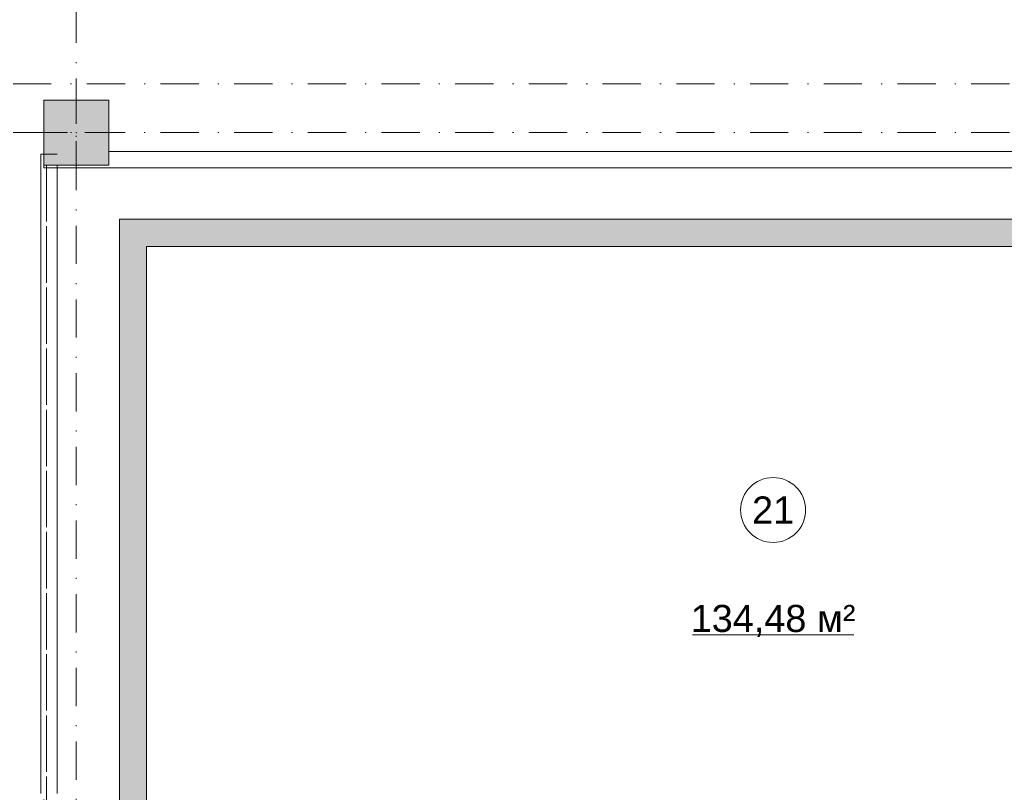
# Model space of a CAD drawing. Header units: millimetres. Extents: x 0 to 1184, y 0 to 836.
# Tile 175 of 241: x 976 to 1067, y 389 to 460. Entities that reach past the tile are written whole.
import ezdxf
from ezdxf.xclip import XClip

# ---------------------------------------------------------------- set-up
doc = ezdxf.new("R2010")
doc.units = ezdxf.units.MM
doc.header["$MEASUREMENT"] = 0
doc.header["$XCLIPFRAME"] = 0
doc.linetypes.add('Штриховая', pattern=[5.644444, 2.822222, -2.822222])
doc.linetypes.add('Штрихпунктирная', pattern=[6.702778, 3.527778, -1.763889, 0, -1.411111])
for name, color, linetype in [('Конструктив - Колонны', 7, 'Continuous'), ('Конструктив - стены бассейнов жб нов', 7, 'Continuous'), ('Элемент Модели - Зона', 7, 'Continuous'), ('Элемент Модели - Оси', 7, 'Continuous')]:
    doc.layers.add(name, color=color, linetype=linetype)
doc.styles.add('СГЕНЕРИР_СТИЛЬ_3', font='txt')

# ---------------------------------------------------------------- blocks, each defined once
blk = doc.blocks.new('Чертеж_4_4', base_point=(-278.479, 89.564))
at = {"layer": 'Конструктив - Колонны', "linetype": 'Continuous', "lineweight": 0, "true_color": 0x000000}
blk.add_hatch(color=18, dxfattribs=at).paths.add_polyline_path([(978.521, 446.564), (984.521, 446.564), (984.521, 452.564), (978.521, 452.564)])
at = {"layer": 'Конструктив - стены бассейнов жб нов', "linetype": 'Continuous', "lineweight": 0, "true_color": 0x000000}
for points in [[(988.021, 439.064), (985.521, 441.564), (985.521, 439.064)], [(988.021, 441.564), (985.521, 441.564), (988.021, 439.064)], [(988.021, 439.064), (1124.271, 439.064), (1124.271, 441.564), (988.021, 441.564)], [(988.021, 373.564), (988.021, 439.064), (985.521, 439.064), (985.521, 373.564)]]:
    blk.add_hatch(color=18, dxfattribs=at).paths.add_polyline_path(points)
at = {"layer": 'Конструктив - Колонны', "color": 251, "linetype": 'Continuous', "lineweight": 5, "true_color": 0x575757}
for p, q in [((981.521, 450.364), (981.521, 453.364)), ((980.721, 449.564), (977.721, 449.564)), ((982.321, 449.564), (985.321, 449.564)), ((981.521, 448.764), (981.521, 445.764))]:
    blk.add_line(p, q, dxfattribs=at)
at = {"layer": 'Конструктив - Колонны', "color": 251, "linetype": 'Continuous', "lineweight": 15, "true_color": 0x575757, "flags": 128}
blk.add_lwpolyline([(978.521, 446.564), (984.521, 446.564), (984.521, 452.564), (978.521, 452.564)], close=True, dxfattribs=at)
at = {"layer": 'Конструктив - Колонны', "color": 251, "linetype": 'Continuous', "lineweight": 5, "true_color": 0x575757}
blk.add_point((981.521, 449.564), dxfattribs=at)
at = {"layer": 'Конструктив - стены бассейнов жб нов', "color": 251, "linetype": 'Continuous', "lineweight": 15, "true_color": 0x575757, "flags": 128}
for points in [[(978.271, 447.564), (978.271, 388.564)], [(978.271, 447.564), (978.396, 447.564)], [(978.396, 447.564), (978.521, 447.564)], [(978.521, 447.564), (979.521, 447.564)], [(979.521, 447.564), (979.646, 447.564)], [(979.646, 447.564), (979.771, 447.564)], [(1068.521, 447.814), (984.521, 447.814)], [(978.521, 446.564), (978.521, 446.439)], [(978.521, 446.439), (978.521, 446.314)], [(978.521, 446.314), (1131.651, 446.314)], [(979.771, 388.564), (979.771, 446.564)]]:
    blk.add_lwpolyline(points, dxfattribs=at)
at = {"layer": 'Конструктив - стены бассейнов жб нов', "color": 251, "linetype": 'Continuous', "lineweight": 20, "true_color": 0x575757, "flags": 128}
for points in [[(985.521, 441.564), (985.521, 439.064)], [(1124.271, 441.564), (985.521, 441.564)], [(985.521, 439.064), (985.521, 371.064)], [(988.021, 439.064), (1124.271, 439.064)], [(988.021, 373.564), (988.021, 439.064)]]:
    blk.add_lwpolyline(points, dxfattribs=at)
at = {"layer": 'Элемент Модели - Зона', "color": 7, "linetype": 'Continuous', "lineweight": 15}
blk.add_line((1038.398, 403.191), (1053.3, 403.191), dxfattribs=at)
at = {"layer": 'Элемент Модели - Зона', "color": 7, "linetype": 'Штриховая', "lineweight": 15, "flags": 128}
for points in [[(930.021, 272.656), (930.021, 272.565), (945.621, 272.565), (945.621, 272.765), (978.771, 272.765), (978.771, 330.564), (978.521, 330.564), (978.521, 345.564), (978.771, 345.564), (978.771, 352.064), (978.021, 352.064), (978.021, 367.064), (978.771, 367.064), (978.771, 373.564), (978.521, 373.564), (978.521, 388.564), (978.771, 388.564), (978.771, 446.564), (978.521, 446.564), (978.521, 452.564), (984.521, 452.564), (984.521, 447.814), (1068.521, 447.814), (1068.521, 452.564), (1074.521, 452.564), (1074.521, 447.814), (1131.771, 447.814), (1131.771, 539.564), (1105.328, 539.564), (1074.521, 539.564), (1074.521, 536.564), (1068.521, 536.564), (1068.521, 539.564), (984.521, 539.564), (984.521, 536.564), (978.521, 536.564), (978.521, 539.564), (948.485, 539.564), (948.485, 517.087), (964.846, 517.087), (964.846, 485.345), (948.485, 485.345), (948.485, 461.615), (930.021, 461.615)], [(978.771, 446.564), (978.771, 367.064), (985.021, 367.064), (985.021, 359.564), (1131.771, 359.564), (1131.771, 447.814), (984.521, 447.814), (984.521, 446.564)]]:
    blk.add_lwpolyline(points, close=True, dxfattribs=at)
at = {"layer": 'Элемент Модели - Зона', "color": 7, "linetype": 'Continuous', "lineweight": 15, "flags": 128}
blk.add_lwpolyline([(1048.849, 414.727, 1), (1042.849, 414.727, 1)], format="xyb", close=True, dxfattribs=at)
at = {"layer": 'Элемент Модели - Оси', "color": 7, "linetype": 'Штрихпунктирная', "lineweight": 15}
for p, q in [((981.521, 828.727), (981.521, 151.766)), ((57.32, 454.064), (1181.052, 454.064)), ((57.32, 449.564), (1181.052, 449.564))]:
    blk.add_line(p, q, dxfattribs=at)
at = {"layer": 'Элемент Модели - Зона', "color": 7, "linetype": 'Continuous', "lineweight": 15, "char_height": 2.5, "attachment_point": 5, "style": 'СГЕНЕРИР_СТИЛЬ_3'}
for s, insert in [('\\A1;{\\pqc;\\fArial|b0|i0|c204|p38;21}', (1045.849, 414.727)), ('\\A1;{\\pqc;\\fArial|b0|i0|c204|p38;134,48 м²}', (1045.849, 404.484))]:
    blk.add_mtext(s, dxfattribs=dict(at, insert=insert))

msp = doc.modelspace()

# ---------------------------------------------------------------- block references
at = {"color": 161, "linetype": 'Continuous', "lineweight": 40, "true_color": 0x83aefe}
ref = msp.add_blockref('Чертеж_4_4', (-278.479, 89.564), dxfattribs=at)
XClip(ref).set_block_clipping_path([(57.3201676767, 151.7660533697), (1181.0522393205, 828.727105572)])

doc.saveas('drawing.dxf')
